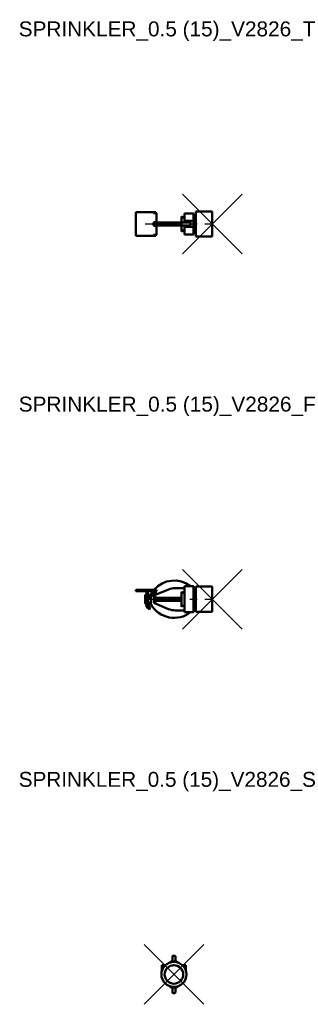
# Model space of a CAD drawing. Header units: inches. Extents: x 7.8 to 17.2, y 11.6 to 44.5.
import ezdxf

# ---------------------------------------------------------------- set-up
doc = ezdxf.new("R2010")
doc.units = ezdxf.units.IN
doc.header["$MEASUREMENT"] = 0
doc.header["$PDMODE"] = 3
doc.linetypes.add('CENTER', pattern=[2, 1.25, -0.25, 0.25, -0.25])
for name, color, linetype in [('CL', 1, 'CENTER'), ('NODES', 4, 'Continuous'), ('VIC_INFO', 30, 'Continuous')]:
    doc.layers.add(name, color=color, linetype=linetype)
doc.layers.add('REF', color=2, linetype='Continuous', true_color=0xffff00)
doc.layers.add('Visible (ANSI)', color=7, linetype='Continuous', lineweight=50)
doc.styles.get("Standard").update_dxf_attribs({"font": 'arial.ttf'})

# ---------------------------------------------------------------- blocks, each defined once
blk = doc.blocks.new('Sprinkler_NPT_SW_0.5 (15)_V2826_T', base_point=(1.281, 0))
at = {"layer": 'CL'}
blk.add_line((-0.969, 0), (1.281, 0), dxfattribs=at)
at = {"layer": 'NODES'}
blk.add_point((1.281, 0), dxfattribs=at)
at = {"layer": 'Visible (ANSI)'}
for p, q in [((-1.281, -0.4), (-1.281, 0.4)), ((-1.281, 0.4), (-0.681, 0.4)), ((-0.606, 0.4), (-0.681, 0.4)), ((-0.681, 0.36), (-0.581, 0.36)), ((-0.606, 0.4), (-0.606, 0.36)), ((-0.581, 0.36), (-0.581, 0.06)), ((0.356, 0.34), (0.356, 0.086)), ((0.646, 0.35), (0.366, 0.35)), ((0.656, 0.096), (0.656, 0.34)), ((1.281, 0.42), (0.736, 0.42)), ((0.736, 0.42), (0.736, -0.42)), ((1.281, 0.42), (1.281, -0.42)), ((-0.681, 0.035), (-0.681, -0.035)), ((-0.676, 0.05), (0.531, 0.05)), ((-0.656, 0.06), (-0.656, 0.05)), ((-0.581, 0.06), (-0.656, 0.06)), ((-0.608, 0.06), (-0.608, 0.05)), ((-0.508, 0.05), (-0.579, 0.06)), ((0.356, 0.192), (0.256, 0.25)), ((0.256, 0.25), (0.256, 0.05)), ((0.356, 0.05), (0.356, 0.086)), ((0.646, 0.1), (0.366, 0.1)), ((0.556, -0.035), (0.556, 0.035)), ((0.656, -0.096), (0.656, 0.096)), ((0.531, -0.05), (-0.676, -0.05)), ((-0.656, -0.05), (-0.656, -0.06)), ((-0.581, -0.06), (-0.656, -0.06)), ((-0.608, -0.05), (-0.608, -0.06)), ((-0.581, -0.36), (-0.581, -0.06)), ((-0.508, -0.05), (-0.579, -0.06)), ((0.256, -0.05), (0.256, -0.25)), ((0.356, -0.192), (0.256, -0.25)), ((0.356, -0.086), (0.356, -0.05)), ((0.356, -0.086), (0.356, -0.34)), ((0.646, -0.1), (0.366, -0.1)), ((0.656, -0.34), (0.656, -0.096)), ((-0.681, -0.4), (-1.281, -0.4)), ((-0.681, -0.36), (-0.581, -0.36)), ((-0.606, -0.4), (-0.681, -0.4)), ((-0.606, -0.36), (-0.606, -0.4)), ((0.366, -0.35), (0.646, -0.35)), ((1.281, -0.42), (0.736, -0.42))]:
    blk.add_line(p, q, dxfattribs=at)
for centre, radius, start, end in [((0.366, 0.34), 0.01, 90, 180), ((0.646, 0.34), 0.01, 0, 90), ((0.696, 0.34), 0.04, 180, 0), ((-0.656, 0.035), 0.025, 90, 180), ((-0.583, 0.035), 0.025, 82.2316, 143.1301), ((-0.656, -0.035), 0.025, 180, 270), ((-0.583, -0.035), 0.025, 216.8699, 277.7684), ((0.696, -0.34), 0.04, 0, 180), ((0.366, -0.34), 0.01, 180, 270), ((0.646, -0.34), 0.01, 270, 0)]:
    blk.add_arc(centre, radius, start, end, dxfattribs=at)
for centre, major_axis, ratio, start_param, end_param in [((0.366, 0.086), (0, 0.0141), 0.707209, 0, 1.570796), ((0.646, 0.096), (0.01, 0), 0.414299, 0, 1.570796), ((0.366, -0.086), (0, -0.0141), 0.707209, 4.712389, 6.283185), ((0.646, -0.096), (0.01, 0), 0.414299, 4.712389, 6.283185)]:
    blk.add_ellipse(centre, major_axis=major_axis, ratio=ratio, start_param=start_param, end_param=end_param, dxfattribs=at)
for points, knots in [([(-0.666, 0.05), (-0.669, 0.05), (-0.671, 0.05), (-0.673, 0.051), (-0.674, 0.051), (-0.675, 0.051), (-0.675, 0.051), (-0.675, 0.052)], [0, 0, 0, 0, 0.02930873, 0.02930873, 0.05460818, 0.05460818, 0.05873123, 0.05873123, 0.05873123, 0.05873123]), ([(0.531, 0.05), (0.535, 0.05), (0.538, 0.05), (0.544, 0.048), (0.547, 0.047), (0.551, 0.044), (0.553, 0.042), (0.555, 0.04), (0.556, 0.039), (0.556, 0.037), (0.556, 0.036), (0.556, 0.035)], [0.23104497, 0.23104497, 0.23104497, 0.23104497, 0.25527115, 0.25527115, 0.27491297, 0.27491297, 0.29354479, 0.29354479, 0.3006005, 0.3006005, 0.307012, 0.307012, 0.307012, 0.307012]), ([(-0.666, -0.05), (-0.669, -0.05), (-0.671, -0.05), (-0.673, -0.051), (-0.674, -0.051), (-0.675, -0.051), (-0.675, -0.051), (-0.675, -0.052)], [0, 0, 0, 0, 0.02932505, 0.02932505, 0.05463252, 0.05463252, 0.05873504, 0.05873504, 0.05873504, 0.05873504]), ([(0.556, -0.035), (0.556, -0.036), (0.556, -0.037), (0.556, -0.039), (0.555, -0.04), (0.553, -0.042), (0.551, -0.044), (0.547, -0.047), (0.544, -0.048), (0.538, -0.05), (0.535, -0.05), (0.531, -0.05)], [0, 0, 0, 0, 0.0064115, 0.0064115, 0.01346721, 0.01346721, 0.03209903, 0.03209903, 0.05174085, 0.05174085, 0.07596702, 0.07596702, 0.07596702, 0.07596702])]:
    blk.add_open_spline(points, degree=3, knots=knots, dxfattribs=at)
at = {"layer": 'VIC_INFO'}
for tag, p, flags in [('VIC_MARK', (0, 0), 1), ('VIC_AREA', (0, 0), 1), ('VIC_ZONE', (0, 0), 1), ('VIC_SEQUENCE', (0, 0), 1), ('SERVICE', (0, 0), 1), ('MANUFACTURER', (0, 0), 1), ('ENDCOND', (0, 0), 1), ('SIZE', (-0.619, -0.503), 9), ('SIZE_MM', (-0.619, -0.691), 9), ('UID', (0.231, -0.503), 9), ('DESC', (0.231, -0.683), 9), ('WGHT', (-0.619, -0.878), 9), ('P/N_1', (-0.619, -1.066), 9), ('USER_1', (0.231, -0.878), 9), ('USER_2', (0.231, -1.066), 9), ('P/N_2', (-0.619, -1.253), 9), ('PCS', (0.231, -1.253), 9), ('URL', (-0.618, -1.541), 9), ('STYLENO', (0.234, -1.514), 9)]:
    blk.add_attdef(tag, p, '', height=0.125, dxfattribs=dict(at, flags=flags))
blk = doc.blocks.new('Sprinkler_NPT_SW_0.5 (15)_V2826_F', base_point=(1.281, 0))
at = {"layer": 'CL'}
blk.add_line((-0.969, 0), (1.281, 0), dxfattribs=at)
at = {"layer": 'NODES'}
blk.add_point((1.281, 0), dxfattribs=at)
at = {"layer": 'Visible (ANSI)'}
for p, q in [((0.056, 0.375), (0.356, 0.375)), ((0.356, 0.438), (0.356, 0.183)), ((0.356, 0.438), (0.366, 0.438)), ((0.646, 0.438), (0.366, 0.438)), ((0.656, 0.183), (0.656, 0.427)), ((1.281, 0.42), (0.736, 0.42)), ((0.736, 0.42), (0.736, -0.42)), ((1.281, 0.42), (1.281, -0.42)), ((-1.281, 0.313), (-1.281, 0.273)), ((-0.681, 0.313), (-1.281, 0.313)), ((-0.681, 0.273), (-1.281, 0.273)), ((-0.969, -0.125), (-0.969, 0.125)), ((-0.944, 0.15), (-0.919, 0.15)), ((-0.879, 0.25), (-0.919, 0.25)), ((-0.919, 0.25), (-0.919, 0.25)), ((-0.919, 0.25), (-0.879, 0.25)), ((-0.919, 0.227), (-0.919, 0.25)), ((-0.919, 0.226), (-0.919, 0.227)), ((-0.879, 0.226), (-0.919, 0.226)), ((-0.919, 0.224), (-0.919, 0.226)), ((-0.919, 0.224), (-0.919, 0.219)), ((-0.919, 0.185), (-0.919, 0.219)), ((-0.919, 0.149), (-0.919, 0.185)), ((-0.879, 0.149), (-0.919, 0.149)), ((-0.919, 0.138), (-0.919, 0.149)), ((-0.919, 0.138), (-0.919, 0.13)), ((-0.919, 0.095), (-0.919, 0.13)), ((-0.919, 0.062), (-0.919, 0.095)), ((-0.919, 0.048), (-0.919, 0.062)), ((-0.919, 0.039), (-0.919, 0.048)), ((-0.908, 0.039), (-0.919, 0.039)), ((-0.919, 0.016), (-0.919, 0.039)), ((-0.919, 0.016), (-0.919, 0)), ((-0.919, -0.1), (-0.919, 0)), ((-0.885, 0.063), (-0.662, 0.208)), ((-0.879, 0.25), (-0.879, 0.25)), ((-0.879, 0.25), (-0.879, 0.227)), ((-0.879, 0.227), (-0.879, 0.226)), ((-0.879, 0.226), (-0.879, 0.224)), ((-0.879, 0.224), (-0.879, 0.219)), ((-0.879, 0.219), (-0.879, 0.185)), ((-0.879, 0.185), (-0.879, 0.149)), ((-0.879, 0.15), (-0.779, 0.15)), ((-0.879, 0.149), (-0.879, 0.138)), ((-0.879, 0.138), (-0.879, 0.13)), ((-0.879, 0.13), (-0.879, 0.095)), ((-0.879, 0.095), (-0.879, 0.067)), ((-0.879, 0), (-0.879, -0.1)), ((-0.64, 0.175), (-0.863, 0.029)), ((-0.779, 0.144), (-0.779, 0.15)), ((-0.779, -0.13), (-0.779, 0.084)), ((-0.681, 0.313), (-0.581, 0.313)), ((-0.679, 0.09), (-0.679, -0.09)), ((-0.656, 0.1), (-0.678, 0.1)), ((-0.608, 0.072), (-0.656, 0.1)), ((-0.656, 0.1), (-0.656, -0.1)), ((-0.648, 0.136), (-0.182, 0.328)), ((-0.581, 0.273), (-0.615, 0.273)), ((-0.608, 0.072), (-0.608, -0.072)), ((-0.581, 0.313), (-0.581, 0.273)), ((-0.508, 0.05), (-0.579, 0.06)), ((0.256, 0.05), (-0.508, 0.05)), ((-0.508, 0.05), (-0.508, -0.05)), ((0.356, 0.192), (0.256, 0.25)), ((0.256, 0.25), (0.256, -0.25)), ((0.356, 0.183), (0.356, -0.183)), ((0.656, 0), (0.656, 0.183)), ((0.656, -0.183), (0.656, 0)), ((-0.944, -0.15), (-0.919, -0.15)), ((-0.919, -0.1), (-0.919, -0.103)), ((-0.879, -0.1), (-0.919, -0.1)), ((-0.919, -0.103), (-0.879, -0.103)), ((-0.919, -0.103), (-0.836, -0.145)), ((-0.919, -0.103), (-0.919, -0.103)), ((-0.919, -0.103), (-0.919, -0.147)), ((-0.836, -0.188), (-0.919, -0.147)), ((-0.919, -0.147), (-0.919, -0.203)), ((-0.919, -0.203), (-0.879, -0.203)), ((-0.919, -0.203), (-0.919, -0.204)), ((-0.919, -0.204), (-0.836, -0.275)), ((-0.919, -0.204), (-0.919, -0.229)), ((-0.836, -0.3), (-0.919, -0.229)), ((-0.919, -0.229), (-0.919, -0.249)), ((-0.919, -0.249), (-0.896, -0.249)), ((-0.919, -0.249), (-0.919, -0.25)), ((-0.919, -0.25), (-0.819, -0.35)), ((-0.879, -0.1), (-0.879, -0.103)), ((-0.816, -0.135), (-0.879, -0.103)), ((-0.879, -0.103), (-0.879, -0.103)), ((-0.879, -0.167), (-0.879, -0.203)), ((-0.879, -0.204), (-0.879, -0.203)), ((-0.816, -0.258), (-0.879, -0.204)), ((-0.805, -0.179), (-0.825, -0.189)), ((-0.816, -0.312), (-0.821, -0.307)), ((-0.8, -0.289), (-0.82, -0.307)), ((-0.802, -0.15), (-0.777, -0.15)), ((-0.656, -0.1), (-0.678, -0.1)), ((-0.608, -0.072), (-0.656, -0.1)), ((-0.182, -0.328), (-0.648, -0.136)), ((-0.508, -0.05), (-0.579, -0.06)), ((0.256, -0.05), (-0.508, -0.05)), ((0.356, -0.192), (0.256, -0.25)), ((0.356, -0.183), (0.356, -0.438)), ((0.656, -0.427), (0.656, -0.183)), ((-0.819, -0.35), (-0.816, -0.348)), ((0.356, -0.375), (0.056, -0.375)), ((0.366, -0.438), (0.356, -0.438)), ((0.646, -0.438), (0.366, -0.438)), ((1.281, -0.42), (0.736, -0.42))]:
    blk.add_line(p, q, dxfattribs=at)
for centre, radius, start, end in [((0.009, -0.266), 0.891, 52.1515, 139.5041), ((0.056, -0.25), 0.625, 90, 112.3859), ((0.646, 0.427), 0.01, 0, 90), ((0.696, 0.34), 0.04, 180, 0), ((-0.944, 0.125), 0.025, 90, 180), ((-0.844, 0), 0.075, 123.1467, 180), ((-0.844, 0), 0.035, 123.1467, 180), ((0.009, -0.266), 0.891, 142.806, 150.3627), ((-0.681, 0.238), 0.075, 303.1467, 90), ((-0.681, 0.238), 0.035, 303.1467, 90), ((-0.629, 0.09), 0.05, 112.3859, 127.1339), ((-0.583, 0.035), 0.025, 82.2316, 180), ((-0.944, -0.125), 0.025, 180, 270), ((-0.834, -0.33), 0.025, 315, 45), ((0.009, 0.266), 0.891, 209.6373, 307.8485), ((-0.629, -0.09), 0.05, 232.8661, 247.6141), ((-0.583, -0.035), 0.025, 180, 277.7684), ((0.056, 0.25), 0.625, 247.6141, 270), ((0.696, -0.34), 0.04, 0, 180), ((0.646, -0.427), 0.01, 270, 0)]:
    blk.add_arc(centre, radius, start, end, dxfattribs=at)
for centre, major_axis, ratio, start_param, end_param in [((-0.836, -0.166), (0.0112, -0.0224), 0.612372, 5.598466, 8.740059), ((-0.836, -0.288), (0.0164, -0.0189), 0.353553, 5.099986, 8.241578), ((-0.816, -0.156), (0.0112, -0.0224), 0.612372, 0, 2.456873), ((-0.816, -0.27), (0.0164, -0.0189), 0.353553, 0, 1.958393)]:
    blk.add_ellipse(centre, major_axis=major_axis, ratio=ratio, start_param=start_param, end_param=end_param, dxfattribs=at)
for points, knots in [([(-0.774, 0.16), (-0.774, 0.159), (-0.774, 0.158), (-0.775, 0.157), (-0.775, 0.156), (-0.776, 0.155), (-0.777, 0.153), (-0.778, 0.151), (-0.779, 0.15)], [0.16060844, 0.16060844, 0.16060844, 0.16060844, 0.198079, 0.198079, 0.198079, 0.22824512, 0.22824512, 0.25841125, 0.25841125, 0.25841125, 0.25841125]), ([(-0.77, 0.138), (-0.77, 0.138), (-0.77, 0.138), (-0.773, 0.139), (-0.774, 0.14), (-0.777, 0.141), (-0.777, 0.142), (-0.778, 0.143), (-0.779, 0.143), (-0.779, 0.144)], [0.02571323, 0.02571323, 0.02571323, 0.02571323, 0.02938132, 0.02938132, 0.04637423, 0.04637423, 0.06057101, 0.06057101, 0.07412958, 0.07412958, 0.07412958, 0.07412958]), ([(-0.765, 0.174), (-0.767, 0.172), (-0.768, 0.17), (-0.771, 0.165), (-0.772, 0.162), (-0.774, 0.16)], [0, 0, 0, 0, 0.02120729, 0.02120729, 0.04241457, 0.04241457, 0.04241457, 0.04241457]), ([(-0.679, 0.092), (-0.679, 0.095), (-0.678, 0.099), (-0.675, 0.109), (-0.672, 0.116), (-0.665, 0.125), (-0.662, 0.127), (-0.659, 0.13)], [-0.161904, -0.161904, -0.161904, -0.161904, -0.1135117, -0.1135117, -0.0360842, -0.0360842, 0, 0, 0, 0]), ([(-0.679, 0.09), (-0.679, 0.09), (-0.679, 0.091), (-0.679, 0.091), (-0.679, 0.092), (-0.679, 0.092)], [0, 0, 0, 0, 0.0069291, 0.0069291, 0.01385821, 0.01385821, 0.01385821, 0.01385821]), ([(-0.76, -0.137), (-0.763, -0.137), (-0.767, -0.136), (-0.772, -0.135), (-0.774, -0.134), (-0.777, -0.133), (-0.777, -0.132), (-0.778, -0.131), (-0.779, -0.13), (-0.779, -0.13)], [-0.06710232, -0.06710232, -0.06710232, -0.06710232, -0.03985035, -0.03985035, -0.02139349, -0.02139349, -0.00999118, -0.00999118, 0, 0, 0, 0]), ([(-0.778, -0.144), (-0.778, -0.144), (-0.778, -0.143), (-0.776, -0.141), (-0.774, -0.14), (-0.771, -0.138), (-0.769, -0.138), (-0.766, -0.137), (-0.765, -0.137), (-0.763, -0.137), (-0.762, -0.137), (-0.761, -0.137), (-0.76, -0.137), (-0.76, -0.137)], [0, 0, 0, 0, 0.02241127, 0.02241127, 0.04633841, 0.04633841, 0.06631879, 0.06631879, 0.07919697, 0.07919697, 0.08525374, 0.08525374, 0.09113572, 0.09113572, 0.09113572, 0.09113572]), ([(-0.778, -0.144), (-0.778, -0.147), (-0.777, -0.15), (-0.775, -0.156), (-0.774, -0.159), (-0.773, -0.161)], [-0.03398166, -0.03398166, -0.03398166, -0.03398166, -0.01699083, -0.01699083, 0, 0, 0, 0]), ([(-0.773, -0.161), (-0.771, -0.164), (-0.77, -0.166), (-0.768, -0.17), (-0.767, -0.172), (-0.765, -0.174)], [-0.03758621, -0.03758621, -0.03758621, -0.03758621, -0.01879311, -0.01879311, 0, 0, 0, 0]), ([(-0.679, -0.092), (-0.679, -0.092), (-0.679, -0.091), (-0.679, -0.091), (-0.679, -0.09), (-0.679, -0.09)], [-0.01385821, -0.01385821, -0.01385821, -0.01385821, -0.0069291, -0.0069291, 0, 0, 0, 0]), ([(-0.659, -0.13), (-0.661, -0.128), (-0.663, -0.126), (-0.667, -0.122), (-0.67, -0.118), (-0.674, -0.111), (-0.676, -0.106), (-0.678, -0.099), (-0.679, -0.095), (-0.679, -0.092)], [0, 0, 0, 0, 0.0243075, 0.0243075, 0.0631996, 0.0631996, 0.1137593, 0.1137593, 0.1619012, 0.1619012, 0.1619012, 0.1619012])]:
    blk.add_open_spline(points, degree=3, knots=knots, dxfattribs=at)
at = {"layer": 'VIC_INFO'}
for tag, p, flags in [('VIC_MARK', (0, 0), 1), ('VIC_AREA', (0, 0), 1), ('VIC_ZONE', (0, 0), 1), ('VIC_SEQUENCE', (0, 0), 1), ('SERVICE', (0, 0), 1), ('MANUFACTURER', (0, 0), 1), ('ENDCOND', (0, 0), 1), ('SIZE', (-0.619, -0.503), 9), ('SIZE_MM', (-0.619, -0.691), 9), ('UID', (0.231, -0.503), 9), ('DESC', (0.231, -0.683), 9), ('WGHT', (-0.619, -0.878), 9), ('P/N_1', (-0.619, -1.066), 9), ('USER_1', (0.231, -0.878), 9), ('USER_2', (0.231, -1.066), 9), ('P/N_2', (-0.619, -1.253), 9), ('PCS', (0.231, -1.253), 9), ('URL', (-0.618, -1.541), 9), ('STYLENO', (0.234, -1.514), 9)]:
    blk.add_attdef(tag, p, '', height=0.125, dxfattribs=dict(at, flags=flags))
blk = doc.blocks.new('Sprinkler_NPT_SW_0.5 (15)_V2826_S', base_point=(0, 0))
at = {"layer": 'CL'}
blk.add_line((0, 0), (0, 0), dxfattribs=at)
at = {"layer": 'NODES'}
blk.add_point((0, 0), dxfattribs=at)
at = {"layer": 'Visible (ANSI)'}
for p, q in [((-0.1, 0.437), (-0.142, 0.395)), ((0.1, 0.437), (-0.1, 0.437)), ((-0.1, 0.437), (-0.096, 0.427)), ((-0.05, 0.437), (-0.05, 0.61)), ((-0.035, 0.625), (0.035, 0.625)), ((0.05, 0.61), (0.05, 0.437)), ((0.1, 0.437), (0.096, 0.427)), ((0.142, 0.395), (0.1, 0.437)), ((-0.36, 0.313), (-0.4, 0.313)), ((-0.4, 0.175), (-0.4, 0.313)), ((-0.4, 0.175), (-0.4, 0.128)), ((-0.36, 0.313), (-0.281, 0.313)), ((-0.36, 0.313), (-0.36, 0.273)), ((-0.32, 0.273), (-0.36, 0.273)), ((-0.36, 0.273), (-0.36, 0.216)), ((0.36, 0.313), (0.281, 0.313)), ((0.32, 0.273), (0.36, 0.273)), ((0.36, 0.313), (0.36, 0.273)), ((0.4, 0.313), (0.36, 0.313)), ((0.36, 0.273), (0.36, 0.216)), ((0.4, 0.175), (0.4, 0.313)), ((0.4, 0.175), (0.4, 0.128)), ((-0.142, -0.395), (-0.1, -0.438)), ((-0.1, -0.438), (-0.096, -0.427)), ((-0.1, -0.438), (0.1, -0.438)), ((-0.05, -0.61), (-0.05, -0.438)), ((-0.035, -0.625), (0.035, -0.625)), ((0.05, -0.438), (0.05, -0.61)), ((0.1, -0.438), (0.096, -0.427)), ((0.1, -0.438), (0.142, -0.395))]:
    blk.add_line(p, q, dxfattribs=at)
for radius in [0.42, 0.311]:
    blk.add_circle((0, 0), radius, dxfattribs=at)
for centre, start, end in [((-0.035, 0.61), 90, 180), ((0.035, 0.61), 0, 90), ((-0.035, -0.61), 180, 270), ((0.035, -0.61), 270, 0)]:
    blk.add_arc(centre, 0.015, start, end, dxfattribs=at)
at = {"layer": 'VIC_INFO'}
for tag, p, flags in [('VIC_MARK', (0, 0), 1), ('VIC_AREA', (0, 0), 1), ('VIC_ZONE', (0, 0), 1), ('VIC_SEQUENCE', (0, 0), 1), ('SERVICE', (0, 0), 1), ('MANUFACTURER', (0, 0), 1), ('ENDCOND', (0, 0), 1), ('SIZE', (-0.619, -0.503), 9), ('SIZE_MM', (-0.619, -0.691), 9), ('UID', (0.231, -0.503), 9), ('DESC', (0.231, -0.683), 9), ('WGHT', (-0.619, -0.878), 9), ('P/N_1', (-0.619, -1.066), 9), ('USER_1', (0.231, -0.878), 9), ('USER_2', (0.231, -1.066), 9), ('P/N_2', (-0.619, -1.253), 9), ('PCS', (0.231, -1.253), 9), ('URL', (-0.618, -1.541), 9), ('STYLENO', (0.234, -1.514), 9)]:
    blk.add_attdef(tag, p, '', height=0.125, dxfattribs=dict(at, flags=flags))

msp = doc.modelspace()

# ---------------------------------------------------------------- block references
for name, p in [('Sprinkler_NPT_SW_0.5 (15)_V2826_T', (14.28125, 37.6875)), ('Sprinkler_NPT_SW_0.5 (15)_V2826_F', (14.28125, 25.125)), ('Sprinkler_NPT_SW_0.5 (15)_V2826_S', (13, 12.5625))]:
    msp.add_blockref(name, p)

# ---------------------------------------------------------------- texts
at = {"layer": 'REF'}
for s, p in [('SPRINKLER_0.5 (15)_V2826_T', (7.8, 43.96875)), ('SPRINKLER_0.5 (15)_V2826_F', (7.8, 31.40625)), ('SPRINKLER_0.5 (15)_V2826_S', (7.8, 18.84375))]:
    msp.add_text(s, height=0.5, dxfattribs=at).set_placement(p)

doc.saveas('drawing.dxf')
